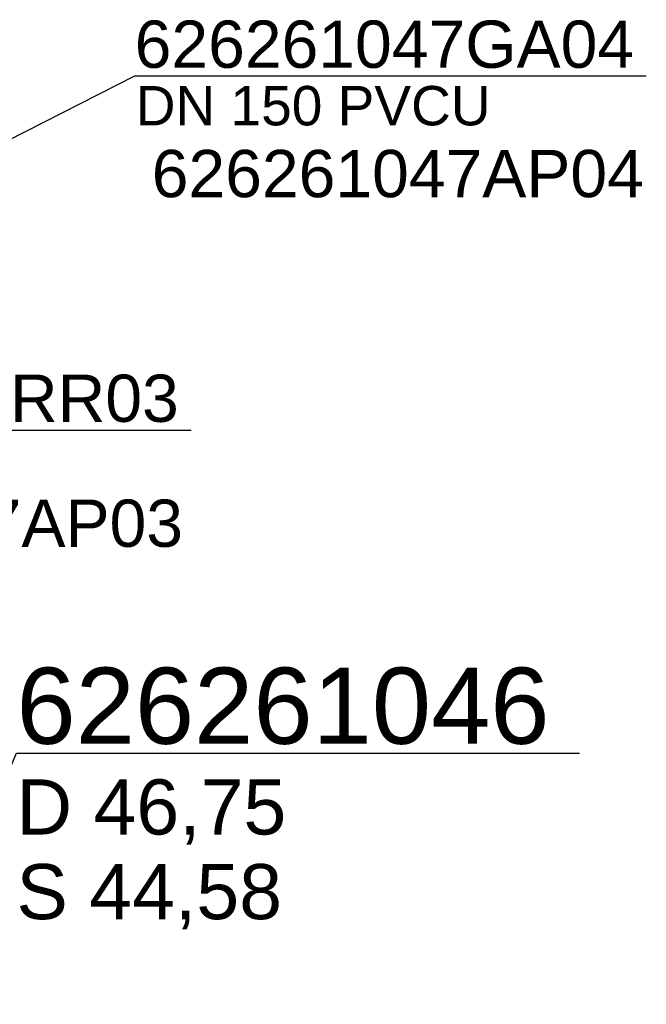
# Model space of a CAD drawing. Extents: x 356718 to 357658, y 5762241 to 5762615.
# Tile 26 of 157: x 356950 to 356960, y 5762386 to 5762402. Entities that reach past the tile are written whole.
import ezdxf
from ezdxf.enums import TextEntityAlignment as Align

# ---------------------------------------------------------------- set-up
doc = ezdxf.new("R2010")
doc.units = 0
doc.header["$MEASUREMENT"] = 0
doc.linetypes.add('AUSGEZOGEN', pattern=[0])
for name, color, linetype, true_color in [('114_00133_Schachtnummer', 7, 'AUSGEZOGEN', 0x000000), ('114_10391_Deckelhoehe', 7, 'AUSGEZOGEN', 0x000000), ('114_10392_Schachtnummer', 7, 'AUSGEZOGEN', 0x000000), ('114_10393_Sohlhoehe', 7, 'AUSGEZOGEN', 0x000000), ('124_10626_Standard__Laenge____1', 7, 'AUSGEZOGEN', 0x000000)]:
    doc.layers.add(name, color=color, linetype=linetype, true_color=true_color)
doc.styles.add('ARIAL', font='arial.ttf', dxfattribs={"height": 1.5})

msp = doc.modelspace()

# ---------------------------------------------------------------- linework, layer by layer
at = {"layer": '114_00133_Schachtnummer', "color": 18, "linetype": 'AUSGEZOGEN', "true_color": 0x000000}
for points in [[(356939.293, 5762394.593), (356951.606, 5762400.863), (356960.062, 5762400.863)], [(356939.839, 5762393.772), (356944.082, 5762395.009), (356952.537, 5762395.009)]]:
    msp.add_lwpolyline(points, dxfattribs=at)
at = {"layer": '114_10392_Schachtnummer', "color": 18, "linetype": 'AUSGEZOGEN', "true_color": 0x000000}
msp.add_lwpolyline([(356941.58, 5762370.687), (356949.652, 5762389.664), (356958.96, 5762389.664)], dxfattribs=at)

# ---------------------------------------------------------------- texts
at = {"layer": '114_00133_Schachtnummer', "color": 18, "true_color": 0x000000, "style": 'ARIAL'}
for s, p in [('626261047GA04', (356951.606, 5762401.779)), ('626261047AP04', (356951.888, 5762399.64)), ('626261047RR03', (356944.082, 5762395.925)), ('626261047AP03', (356944.272, 5762393.859))]:
    msp.add_text(s, height=0.78136, dxfattribs=at).set_placement(p, align=Align.TOP_LEFT)
at = {"layer": '114_10391_Deckelhoehe', "color": 18, "true_color": 0x000000, "style": 'ARIAL'}
msp.add_text('D 46,75', height=0.9116, dxfattribs=at).set_placement((356949.652, 5762389.233), align=Align.TOP_LEFT)
at = {"layer": '114_10392_Schachtnummer', "color": 18, "true_color": 0x000000, "style": 'ARIAL'}
msp.add_text('626261046', height=1.2601, dxfattribs=at).set_placement((356949.652, 5762391.081), align=Align.TOP_LEFT)
at = {"layer": '114_10393_Sohlhoehe', "color": 18, "true_color": 0x000000, "style": 'ARIAL'}
msp.add_text('S 44,58', height=0.9116, dxfattribs=at).set_placement((356949.652, 5762387.833), align=Align.TOP_LEFT)
at = {"layer": '124_10626_Standard__Laenge____1', "color": 18, "true_color": 0x000000, "style": 'ARIAL'}
msp.add_text('DN 150 PVCU', height=0.65113, dxfattribs=at).set_placement((356951.624, 5762400.697), align=Align.TOP_LEFT)

doc.saveas('drawing.dxf')
